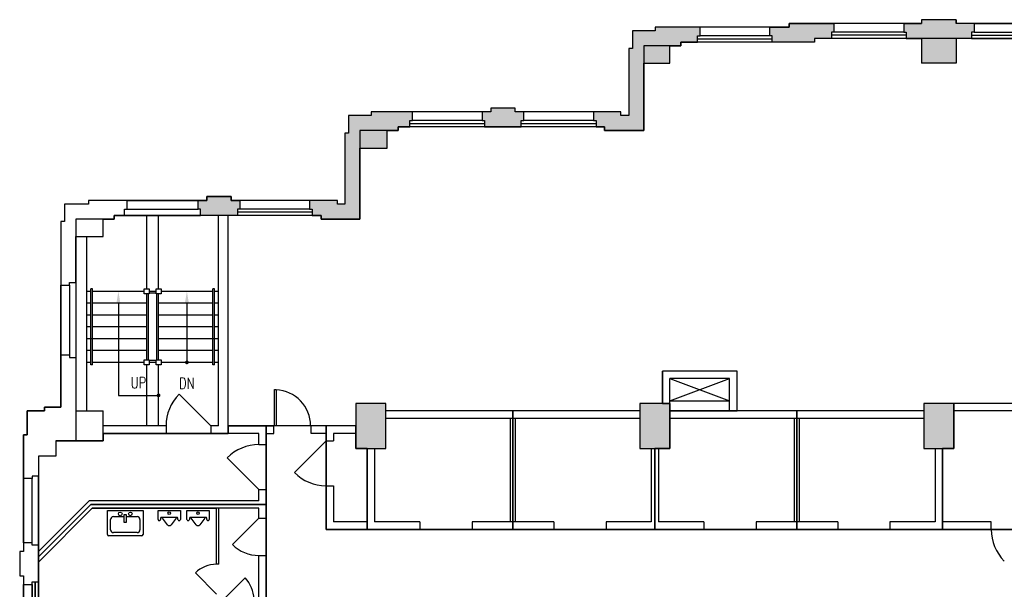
# Model space of a CAD drawing. Extents: x 17 to 1493, y -258 to 700.
# Tile 2 of 3: x 17 to 808, y 243 to 700. Entities that reach past the tile are written whole.
import ezdxf
from ezdxf.enums import TextEntityAlignment as Align

# ---------------------------------------------------------------- set-up
doc = ezdxf.new("R2010")
doc.units = 0
doc.header["$LTSCALE"] = 120
doc.header["$MEASUREMENT"] = 0
doc.layers.get('0').update_dxf_attribs({"linetype": 'CONTINUOUS'})
for name, color, linetype in [('DR', 30, 'CONTINUOUS'), ('GROS$', 20, 'CONTINUOUS'), ('PL', 82, 'CONTINUOUS'), ('PL-MISC', 82, 'CONTINUOUS'), ('PL-STAIR', 82, 'CONTINUOUS'), ('PL-TOIL', 82, 'CONTINUOUS'), ('RM$', 142, 'CONTINUOUS'), ('WA', 30, 'CONTINUOUS'), ('WA-EXT', 63, 'CONTINUOUS'), ('WN', 8, 'CONTINUOUS')]:
    doc.layers.add(name, color=color, linetype=linetype)
doc.styles.add('ASSETTEXT', font='simplex.shx')

# ---------------------------------------------------------------- blocks, each defined once
blk = doc.blocks.new('SINK')
at = {"linetype": 'Continuous'}
for p, q in [((-14.325829, 0), (-14.325829, 19.083838)), ((-13.225829, 20.183838), (13.225829, 20.183838)), ((-9.504101, 17.638093), (9.504101, 17.638093)), ((14.325829, 19.083838), (14.325829, 0)), ((-11.780083, 7.059775), (-11.780083, 15.362111)), ((-0.834839, 3.081502), (-0.834839, 9.398581)), ((-0.834839, 9.398581), (0.768051, 9.398581)), ((0.768051, 9.398581), (0.768051, 3.081502)), ((11.780083, 15.362111), (11.780083, 7.059775)), ((14.325829, 0), (-14.325829, 0)), ((-0.834839, 4.783793), (-9.504101, 4.783793)), ((0.768051, 3.081502), (-0.834839, 3.081502)), ((9.504101, 4.783793), (0.768051, 4.783793))]:
    blk.add_line(p, q, dxfattribs=at)
for centre in [(-4.107406, 2.619277), (4.040619, 2.619277)]:
    blk.add_circle(centre, 1.477372, dxfattribs=at)
for centre, radius, start, end in [((-13.225829, 19.083838), 1.1, 90, 180), ((-9.504101, 15.362111), 2.275982, 90, 180), ((9.504101, 15.362111), 2.275982, 0, 90), ((13.225829, 19.083838), 1.1, 0, 90), ((-9.504101, 7.059775), 2.275982, 180, 270), ((9.504101, 7.059775), 2.275982, 270, 0)]:
    blk.add_arc(centre, radius, start, end, dxfattribs=at)
blk = doc.blocks.new('URINAL')
for p, q in [((0, -9), (0, 9)), ((0, 9), (7, 9)), ((5.5, 6), (5.5, -6)), ((7, 7), (6, 7)), ((6, 5.5), (11.5, 1.5)), ((11.5, -1.5), (6, -5.5)), ((6, -7), (7, -7)), ((7, -9), (0, -9))]:
    blk.add_line(p, q)
blk.add_circle((2, 0), 1)
for centre, radius, start, end in [((7, 8), 1, 270, 90), ((6.25, 6.25), 0.791, 108.43495, 251.56505), ((9.5, 0), 2.5, 323.1301, 36.8699), ((6.25, -6.25), 0.791, 108.43495, 251.56505), ((7, -8), 1, 270, 90)]:
    blk.add_arc(centre, radius, start, end)
blk = doc.blocks.new('WC-DOOR')
at = {"layer": 'PL-TOIL'}
blk.add_line((0, 0), (-16.970563, -16.970563), dxfattribs=at)
blk.add_arc((0, 0), 24, 180, 225, dxfattribs=at)
blk = doc.blocks.new('WNV')
for p, q in [((53.5, 5), (-2, 5)), ((53.5, 2.5), (-2, 2.5)), ((0, 0), (51.5, 0))]:
    blk.add_line(p, q)
at = {"layer": 'PL'}
blk.add_line((0, -7), (51.5, -7), dxfattribs=at)
blk = doc.blocks.new('WNH')
for p, q in [((-2, 5), (58, 5)), ((-2, 2.5), (58, 2.5)), ((0, 0), (56, 0))]:
    blk.add_line(p, q)
at = {"layer": 'PL'}
blk.add_line((0, -7), (56, -7), dxfattribs=at)
blk = doc.blocks.new('DR-S90')
for p, q in [((0.015, 0.00485), (0.015, 0.97)), ((0.015, 0.97), (0.062153, 0.97)), ((0.062153, 0.97), (0.062153, 0.00485)), ((0.062153, 0.00485), (0.015, 0.00485))]:
    blk.add_line(p, q)
blk.add_arc((0.015, 0), 0.97, 0, 87.216979)

msp = doc.modelspace()

# ---------------------------------------------------------------- hatches: boundary and pattern name
at = {"layer": 'WA-EXT'}
for points in [[(635.2, 696.98), (671.2, 696.98), (671.2, 689.98), (669.2, 689.98), (669.2, 684.98), (655.7, 684.98), (655.7, 681.98), (621.7, 681.98), (621.7, 686.98), (619.7, 686.98), (619.7, 693.98), (635.2, 693.98)], [(518.45, 610.98), (518.45, 664.98), (539.45, 664.98), (539.45, 678.98), (548.2, 678.98), (548.2, 681.98), (561.7, 681.98), (561.7, 686.98), (563.7, 686.98), (563.7, 693.98), (527.7, 693.98), (527.7, 690.98), (509.45, 690.98), (509.45, 676.98), (506.45, 676.98), (506.45, 622.98), (500.2, 622.98), (500.2, 625.98), (478.2, 625.98), (478.2, 618.98), (480.2, 618.98), (480.2, 613.98), (486.95, 613.98), (486.95, 610.98)], [(259.45, 539.98), (290.45, 539.98), (290.45, 596.98), (312.45, 596.98), (312.45, 610.98), (321.2, 610.98), (321.2, 613.98), (330.7, 613.98), (330.7, 618.98), (332.7, 618.98), (332.7, 625.98), (299.7, 625.98), (299.7, 622.98), (281.45, 622.98), (281.45, 608.98), (278.45, 608.98), (278.45, 551.98), (272.7, 551.98), (272.7, 554.98), (250.2, 554.98), (250.2, 547.98), (252.2, 547.98), (252.2, 542.98), (259.45, 542.98)], [(415.2, 628.98), (395.7, 628.98), (395.7, 625.98), (388.7, 625.98), (388.7, 618.98), (390.7, 618.98), (390.7, 613.98), (420.2, 613.98), (420.2, 618.98), (422.2, 618.98), (422.2, 625.98), (415.2, 625.98)], [(192.2, 547.98), (192.2, 542.98), (162.7, 542.98), (162.7, 547.98), (160.7, 547.98), (160.7, 554.98), (167.7, 554.98), (167.7, 557.98), (187.2, 557.98), (187.2, 554.98), (194.2, 554.98), (194.2, 547.98)], [(311.45, 355.98), (311.45, 391.98), (287.45, 391.98), (287.45, 355.98)], [(539.45, 391.98), (515.45, 391.98), (515.45, 355.98), (539.45, 355.98)], [(767.45, 391.98), (743.45, 391.98), (743.45, 355.98), (767.45, 355.98)]]:
    msp.add_hatch(color=256, dxfattribs=at).paths.add_polyline_path(points)
h = msp.add_hatch(color=256, dxfattribs=at)
h.paths.add_polyline_path([(769.45, 664.98), (741.45, 664.98), (741.45, 684.98), (729.2, 684.98), (729.2, 689.98), (727.2, 689.98), (727.2, 696.98), (741.45, 696.98), (741.45, 699.98), (769.45, 699.98), (769.45, 696.98), (783.7, 696.98), (783.7, 689.98), (781.7, 689.98), (781.7, 684.98), (769.45, 684.98)])
h.paths.add_polyline_path([(1117.2, 618.98), (1097.7, 618.98), (1097.7, 615.98), (1090.7, 615.98), (1090.7, 608.98), (1092.7, 608.98), (1092.7, 603.98), (1122.2, 603.98), (1122.2, 608.98), (1124.2, 608.98), (1124.2, 615.98), (1117.2, 615.98)])
h.paths.add_polyline_path([(1345.2, 537.98), (1325.7, 537.98), (1325.7, 534.98), (1318.7, 534.98), (1318.7, 527.98), (1320.7, 527.98), (1320.7, 522.98), (1350.2, 522.98), (1350.2, 527.98), (1352.2, 527.98), (1352.2, 534.98), (1345.2, 534.98)])
h.paths.add_polyline_path([(1408.2, 527.98), (1408.2, 534.98), (1438.2, 534.98), (1438.2, 531.98), (1457.45, 531.98), (1457.45, 517.98), (1460.45, 517.98), (1460.45, 474.98), (1453.45, 474.98), (1453.45, 476.98), (1448.45, 476.98), (1448.45, 505.98), (1427.45, 505.98), (1427.45, 519.98), (1418.7, 519.98), (1418.7, 522.98), (1410.2, 522.98), (1410.2, 527.98)])
h.paths.add_polyline_path([(1493.45, 176.73), (1490.45, 176.73), (1490.45, 169.73), (1483.45, 169.73), (1483.45, 171.73), (1478.45, 171.73), (1478.45, 193.23), (1483.45, 193.23), (1483.45, 195.23), (1490.45, 195.23), (1490.45, 188.23), (1493.45, 188.23)])

# ---------------------------------------------------------------- linework, layer by layer
at = {"layer": 'DR'}
for p, q in [((145.49, 399.44), (170.95, 373.98)), ((237.99, 336.53), (263.45, 361.98)), ((183.99, 348.44), (209.45, 322.98)), ((188.24, 278.77), (209.45, 299.98))]:
    msp.add_line(p, q, dxfattribs=at)
at = {"layer": 'DR', "linetype": 'Continuous'}
for centre, radius, start, end in [((170.95, 373.98), 36, 135, 180), ((209.45, 322.98), 36, 90, 135), ((263.45, 361.98), 36, 225, 270), ((833.45, 290.98), 36, 180, 225), ((209.45, 299.98), 30, 225, 270)]:
    msp.add_arc(centre, radius, start, end, dxfattribs=at)
at = {"layer": 'GROS$'}
for points in [[(875.7, 696.98), (769.45, 696.98), (769.45, 699.98), (741.45, 699.98), (741.45, 696.98), (635.2, 696.98), (635.2, 693.98), (527.7, 693.98), (527.7, 690.98), (509.45, 690.98), (509.45, 676.98), (506.45, 676.98), (506.45, 622.98), (500.2, 622.98), (500.2, 625.98), (415.2, 625.98), (415.2, 628.98), (395.7, 628.98), (395.7, 625.98), (299.7, 625.98), (299.7, 622.98), (281.45, 622.98), (281.45, 608.98), (278.45, 608.98), (278.45, 551.98), (272.7, 551.98), (272.7, 554.98), (187.2, 554.98), (187.2, 557.98), (167.7, 557.98), (167.7, 554.98), (72.7, 554.98), (72.7, 551.98), (53.45, 551.98), (53.45, 537.98), (50.45, 537.98), (50.45, 388.98), (37.45, 388.98), (37.45, 385.98), (23.45, 385.98), (23.45, 366.73), (20.45, 366.73), (20.45, 273.23), (17.45, 273.23), (17.45, 253.73), (20.45, 253.73), (20.45, 188.23)], [(855.2, 684.98), (655.7, 684.98), (655.7, 681.98), (548.2, 681.98), (548.2, 678.98), (518.45, 678.98), (518.45, 610.98), (486.95, 610.98), (486.95, 613.98), (321.2, 613.98), (321.2, 610.98), (290.45, 610.98), (290.45, 539.98), (259.45, 539.98), (259.45, 542.98), (93.2, 542.98), (93.2, 539.98), (62.45, 539.98), (62.45, 361.98), (46.45, 361.98), (46.45, 349.73), (32.45, 349.73), (32.45, 220.98)]]:
    msp.add_lwpolyline(points, dxfattribs=at)
at = {"layer": 'PL'}
for p, q in [((103.7, 554.98), (160.7, 554.98)), ((71.45, 385.98), (71.45, 525.98)), ((50.45, 430.98), (50.45, 486.98)), ((20.45, 280.23), (20.45, 331.73))]:
    msp.add_line(p, q, dxfattribs=at)
at = {"layer": 'PL-MISC'}
for p, q in [((539.45, 411.98), (587.45, 393.98)), ((539.45, 393.98), (587.45, 411.98)), ((539.45, 393.98), (587.45, 393.98)), ((411.45, 296.98), (411.45, 379.98)), ((415.45, 296.98), (415.45, 379.98)), ((639.45, 296.98), (639.45, 379.98)), ((643.45, 296.98), (643.45, 379.98))]:
    msp.add_line(p, q, dxfattribs=at)
at = {"layer": 'PL-STAIR'}
for p, q in [((119.45, 483.98), (119.45, 542.98)), ((128.95, 483.98), (128.95, 542.98)), ((176.95, 373.98), (176.95, 542.98)), ((74.45, 422.98), (74.45, 483.98)), ((75.95, 483.98), (74.45, 483.98)), ((75.95, 422.98), (75.95, 483.98)), ((172.45, 422.98), (172.45, 483.98)), ((173.95, 483.98), (172.45, 483.98)), ((173.95, 422.98), (173.95, 483.98)), ((74.45, 481.98), (71.45, 481.98)), ((117.45, 481.98), (75.95, 481.98)), ((119.45, 426.98), (119.45, 479.98)), ((120.95, 426.98), (120.95, 479.98)), ((126.95, 481.98), (121.45, 481.98)), ((126.95, 480.48), (121.45, 480.48)), ((127.45, 426.98), (127.45, 479.98)), ((128.95, 426.98), (128.95, 479.98)), ((172.45, 481.98), (130.95, 481.98)), ((176.95, 481.98), (173.95, 481.98)), ((74.45, 472.48), (71.45, 472.48)), ((119.45, 472.48), (75.95, 472.48)), ((96.7, 471.98), (96.7, 398.48)), ((172.45, 472.48), (128.95, 472.48)), ((151.7, 471.98), (151.7, 424.98)), ((176.95, 472.48), (173.95, 472.48)), ((74.45, 462.98), (71.45, 462.98)), ((119.45, 462.98), (75.95, 462.98)), ((172.45, 462.98), (128.95, 462.98)), ((176.95, 462.98), (173.95, 462.98)), ((74.45, 453.48), (71.45, 453.48)), ((119.45, 453.48), (75.95, 453.48)), ((172.45, 453.48), (128.95, 453.48)), ((176.95, 453.48), (173.95, 453.48)), ((119.45, 443.98), (71.45, 443.98)), ((74.45, 443.98), (71.45, 443.98)), ((119.45, 443.98), (75.95, 443.98)), ((176.95, 443.98), (128.95, 443.98)), ((172.45, 443.98), (128.95, 443.98)), ((176.95, 443.98), (173.95, 443.98)), ((74.45, 434.48), (71.45, 434.48)), ((119.45, 434.48), (75.95, 434.48)), ((172.45, 434.48), (128.95, 434.48)), ((176.95, 434.48), (173.95, 434.48)), ((74.45, 424.98), (71.45, 424.98)), ((75.95, 422.98), (74.45, 422.98)), ((117.45, 424.98), (75.95, 424.98)), ((119.45, 373.98), (119.45, 422.98)), ((126.95, 426.48), (121.45, 426.48)), ((126.95, 424.98), (121.45, 424.98)), ((128.95, 373.98), (128.95, 422.98)), ((172.45, 424.98), (130.95, 424.98)), ((173.95, 422.98), (172.45, 422.98)), ((176.95, 424.98), (173.95, 424.98)), ((96.7, 398.48), (128.95, 398.48))]:
    msp.add_line(p, q, dxfattribs=at)
for points in [[(117.45, 479.98), (117.45, 483.98), (121.45, 483.98), (121.45, 479.98)], [(126.95, 479.98), (126.95, 483.98), (130.95, 483.98), (130.95, 479.98)], [(117.45, 422.98), (117.45, 426.98), (121.45, 426.98), (121.45, 422.98)], [(126.95, 422.98), (126.95, 426.98), (130.95, 426.98), (130.95, 422.98)]]:
    msp.add_lwpolyline(points, close=True, dxfattribs=at)
at = {"layer": 'PL-STAIR', "const_width": 1.5}
for points in [[(150.95, 424.98, 1), (152.45, 424.98, 1)], [(128.2, 398.48, 1), (129.7, 398.48, 1)]]:
    msp.add_lwpolyline(points, format="xyb", close=True, dxfattribs=at)
at = {"layer": 'PL-STAIR'}
for points in [[(95.03, 471.98), (98.37, 471.98), (96.7, 481.98)], [(150.03, 471.98), (153.37, 471.98), (151.7, 481.98)]]:
    msp.add_solid(points, dxfattribs=at)
at = {"layer": 'PL-TOIL'}
for p, q in [((75.68, 307.98), (32.45, 264.75)), ((75.68, 307.98), (175.45, 307.98)), ((175.45, 262.98), (175.45, 307.98)), ((177.45, 262.98), (177.45, 307.98)), ((177.45, 262.98), (175.45, 262.98))]:
    msp.add_line(p, q, dxfattribs=at)
at = {"layer": 'RM$'}
for points in [[(184.95, 542.98), (93.2, 542.98), (93.2, 539.98), (84.45, 539.98), (62.45, 539.98), (62.45, 525.98), (62.45, 361.98), (84.45, 361.98), (84.45, 367.98), (184.95, 367.98), (184.95, 373.98)], [(593.45, 417.98), (533.45, 417.98), (533.45, 391.98), (539.45, 391.98), (539.45, 385.98), (593.45, 385.98)], [(839.45, 391.98), (767.45, 391.98), (767.45, 355.98), (758.45, 355.98), (758.45, 290.98), (767.45, 290.98), (839.45, 290.98)], [(215.45, 373.98), (184.95, 373.98), (184.95, 367.98), (84.45, 367.98), (84.45, 361.98), (46.45, 361.98), (46.45, 349.73), (32.45, 349.73), (32.45, 268.99), (74.44, 310.98), (215.45, 310.98)], [(848.95, 290.98), (767.45, 290.98), (758.45, 290.98), (296.45, 290.98), (263.45, 290.98), (263.45, 373.98), (215.45, 373.98), (215.45, 310.98), (215.45, 202.98), (215.45, 118.98), (215.45, 67.98), (263.45, 67.98), (263.45, 150.98), (775.45, 150.98), (775.45, 148.98), (846.95, 148.98), (846.95, 220.98), (848.95, 220.98)], [(296.45, 355.98), (287.45, 355.98), (287.45, 373.98), (263.45, 373.98), (263.45, 290.98), (296.45, 290.98)], [(215.45, 310.98), (74.44, 310.98), (32.45, 268.99), (32.45, 176.98), (175.45, 176.98), (175.45, 202.98), (215.45, 202.98)]]:
    msp.add_lwpolyline(points, close=True, dxfattribs=at)
for points in [[(413.45, 290.98), (413.45, 385.98), (311.45, 385.98), (311.45, 391.98), (287.45, 391.98), (287.45, 355.98), (296.45, 355.98), (296.45, 290.98), (413.45, 290.98)], [(527.45, 290.98), (527.45, 355.98), (539.45, 355.98), (539.45, 391.98), (515.45, 391.98), (515.45, 385.98), (413.45, 385.98), (413.45, 290.98), (527.45, 290.98)], [(758.45, 290.98), (758.45, 355.98), (767.45, 355.98), (767.45, 391.98), (743.45, 391.98), (743.45, 385.98), (641.45, 385.98), (641.45, 290.98), (758.45, 290.98)], [(641.45, 290.98), (641.45, 385.98), (593.45, 385.98), (593.45, 385.98), (539.45, 385.98), (539.45, 385.98), (539.45, 385.98), (539.45, 355.98), (527.45, 355.98), (527.45, 290.98), (641.45, 290.98)]]:
    msp.add_lwpolyline(points, dxfattribs=at)
at = {"layer": 'WA'}
for p, q in [((635.2, 693.98), (635.2, 696.98)), ((635.2, 696.98), (671.2, 696.98)), ((671.2, 696.98), (671.2, 689.98)), ((727.2, 696.98), (741.45, 696.98)), ((727.2, 696.98), (727.2, 689.98)), ((741.45, 699.98), (741.45, 696.98)), ((769.45, 699.98), (741.45, 699.98)), ((769.45, 699.98), (769.45, 696.98)), ((783.7, 696.98), (769.45, 696.98)), ((783.7, 696.98), (783.7, 689.98)), ((527.7, 690.98), (509.45, 690.98)), ((509.45, 690.98), (509.45, 676.98)), ((563.7, 693.98), (527.7, 693.98)), ((527.7, 693.98), (527.7, 690.98)), ((563.7, 686.98), (563.7, 693.98)), ((619.7, 686.98), (619.7, 693.98)), ((619.7, 693.98), (635.2, 693.98)), ((671.2, 689.98), (669.2, 689.98)), ((669.2, 689.98), (669.2, 684.98)), ((727.2, 689.98), (729.2, 689.98)), ((729.2, 689.98), (729.2, 684.98)), ((781.7, 689.98), (781.7, 684.98)), ((783.7, 689.98), (781.7, 689.98)), ((548.2, 681.98), (561.7, 681.98)), ((548.2, 678.98), (548.2, 681.98)), ((561.7, 681.98), (561.7, 686.98)), ((561.7, 686.98), (563.7, 686.98)), ((621.7, 686.98), (619.7, 686.98)), ((621.7, 681.98), (621.7, 686.98)), ((655.7, 681.98), (621.7, 681.98)), ((669.2, 684.98), (655.7, 684.98)), ((655.7, 684.98), (655.7, 681.98)), ((729.2, 684.98), (741.45, 684.98)), ((741.45, 684.98), (741.45, 664.98)), ((769.45, 684.98), (769.45, 664.98)), ((781.7, 684.98), (769.45, 684.98)), ((509.45, 676.98), (506.45, 676.98)), ((506.45, 676.98), (506.45, 622.98)), ((539.45, 664.98), (539.45, 678.98)), ((539.45, 678.98), (548.2, 678.98)), ((518.45, 610.98), (518.45, 664.98)), ((518.45, 664.98), (539.45, 664.98)), ((769.45, 664.98), (741.45, 664.98)), ((332.7, 625.98), (299.7, 625.98)), ((299.7, 625.98), (299.7, 622.98)), ((332.7, 618.98), (332.7, 625.98)), ((395.7, 625.98), (388.7, 625.98)), ((388.7, 625.98), (388.7, 618.98)), ((395.7, 628.98), (395.7, 625.98)), ((415.2, 628.98), (395.7, 628.98)), ((415.2, 625.98), (415.2, 628.98)), ((422.2, 625.98), (415.2, 625.98)), ((422.2, 618.98), (422.2, 625.98)), ((500.2, 625.98), (478.2, 625.98)), ((478.2, 625.98), (478.2, 618.98)), ((500.2, 622.98), (500.2, 625.98)), ((299.7, 622.98), (281.45, 622.98)), ((281.45, 622.98), (281.45, 608.98)), ((330.7, 613.98), (330.7, 618.98)), ((330.7, 618.98), (332.7, 618.98)), ((388.7, 618.98), (390.7, 618.98)), ((390.7, 618.98), (390.7, 613.98)), ((420.2, 613.98), (420.2, 618.98)), ((420.2, 618.98), (422.2, 618.98)), ((478.2, 618.98), (480.2, 618.98)), ((480.2, 618.98), (480.2, 613.98)), ((506.45, 622.98), (500.2, 622.98)), ((281.45, 608.98), (278.45, 608.98)), ((278.45, 608.98), (278.45, 551.98)), ((312.45, 596.98), (312.45, 610.98)), ((312.45, 610.98), (321.2, 610.98)), ((321.2, 613.98), (330.7, 613.98)), ((321.2, 610.98), (321.2, 613.98)), ((390.7, 613.98), (420.2, 613.98)), ((480.2, 613.98), (486.95, 613.98)), ((486.95, 613.98), (486.95, 610.98)), ((486.95, 610.98), (518.45, 610.98)), ((290.45, 539.98), (290.45, 596.98)), ((290.45, 596.98), (312.45, 596.98)), ((103.7, 554.98), (72.7, 554.98)), ((72.7, 554.98), (72.7, 551.98)), ((103.7, 547.98), (103.7, 554.98)), ((160.7, 547.98), (160.7, 554.98)), ((160.7, 554.98), (167.7, 554.98)), ((167.7, 554.98), (167.7, 557.98)), ((167.7, 557.98), (187.2, 557.98)), ((187.2, 557.98), (187.2, 554.98)), ((187.2, 554.98), (194.2, 554.98)), ((194.2, 554.98), (194.2, 547.98)), ((272.7, 554.98), (250.2, 554.98)), ((250.2, 554.98), (250.2, 547.98)), ((272.7, 551.98), (272.7, 554.98)), ((72.7, 551.98), (53.45, 551.98)), ((53.45, 551.98), (53.45, 537.98)), ((101.7, 542.98), (101.7, 547.98)), ((101.7, 547.98), (103.7, 547.98)), ((162.7, 547.98), (160.7, 547.98)), ((162.7, 542.98), (162.7, 547.98)), ((194.2, 547.98), (192.2, 547.98)), ((192.2, 547.98), (192.2, 542.98)), ((250.2, 547.98), (252.2, 547.98)), ((252.2, 547.98), (252.2, 542.98)), ((278.45, 551.98), (272.7, 551.98)), ((53.45, 537.98), (50.45, 537.98)), ((50.45, 537.98), (50.45, 486.98)), ((84.45, 525.98), (84.45, 539.98)), ((84.45, 539.98), (93.2, 539.98)), ((93.2, 539.98), (93.2, 542.98)), ((93.2, 542.98), (101.7, 542.98)), ((176.95, 542.98), (162.7, 542.98)), ((176.95, 373.98), (176.95, 542.98)), ((184.95, 373.98), (184.95, 542.98)), ((192.2, 542.98), (184.95, 542.98)), ((252.2, 542.98), (259.45, 542.98)), ((259.45, 542.98), (259.45, 539.98)), ((259.45, 539.98), (290.45, 539.98)), ((62.45, 488.98), (62.45, 525.98)), ((62.45, 525.98), (84.45, 525.98)), ((50.45, 486.98), (57.45, 486.98)), ((57.45, 486.98), (57.45, 488.98)), ((57.45, 488.98), (62.45, 488.98)), ((50.45, 388.98), (50.45, 430.98)), ((50.45, 430.98), (57.45, 430.98)), ((57.45, 430.98), (57.45, 428.98)), ((57.45, 428.98), (62.45, 428.98)), ((62.45, 428.98), (62.45, 385.98)), ((533.45, 391.98), (533.45, 417.98)), ((593.45, 417.98), (533.45, 417.98)), ((539.45, 391.98), (539.45, 411.98)), ((587.45, 411.98), (539.45, 411.98)), ((587.45, 385.98), (587.45, 411.98)), ((593.45, 385.98), (593.45, 417.98)), ((37.45, 385.98), (37.45, 388.98)), ((37.45, 388.98), (50.45, 388.98)), ((311.45, 391.98), (287.45, 391.98)), ((287.45, 391.98), (287.45, 373.98)), ((311.45, 385.98), (311.45, 391.98)), ((533.45, 391.98), (515.45, 391.98)), ((515.45, 391.98), (515.45, 385.98)), ((539.45, 385.98), (539.45, 391.98)), ((767.45, 391.98), (743.45, 391.98)), ((743.45, 391.98), (743.45, 385.98)), ((887.45, 391.98), (767.45, 391.98)), ((23.45, 385.98), (37.45, 385.98)), ((23.45, 366.73), (23.45, 385.98)), ((62.45, 385.98), (84.45, 385.98)), ((84.45, 373.98), (84.45, 385.98)), ((515.45, 385.98), (311.45, 385.98)), ((515.45, 379.98), (311.45, 379.98)), ((311.45, 355.98), (311.45, 379.98)), ((515.45, 379.98), (515.45, 355.98)), ((587.45, 385.98), (539.45, 385.98)), ((743.45, 379.98), (539.45, 379.98)), ((539.45, 355.98), (539.45, 379.98)), ((743.45, 385.98), (593.45, 385.98)), ((743.45, 379.98), (743.45, 355.98)), ((839.45, 385.98), (767.45, 385.98)), ((767.45, 355.98), (767.45, 385.98)), ((134.95, 373.98), (84.45, 373.98)), ((134.95, 373.98), (134.95, 367.98)), ((176.95, 373.98), (170.95, 373.98)), ((170.95, 373.98), (170.95, 367.98)), ((184.95, 373.98), (221.45, 373.98)), ((221.45, 367.98), (221.45, 373.98)), ((251.45, 367.98), (251.45, 373.98)), ((287.45, 373.98), (251.45, 373.98)), ((20.45, 331.73), (20.45, 366.73)), ((20.45, 366.73), (23.45, 366.73)), ((134.95, 367.98), (84.45, 367.98)), ((84.45, 361.98), (84.45, 367.98)), ((209.45, 367.98), (170.95, 367.98)), ((209.45, 358.98), (209.45, 367.98)), ((215.45, 358.98), (215.45, 367.98)), ((215.45, 367.98), (221.45, 367.98)), ((263.45, 367.98), (251.45, 367.98)), ((263.45, 367.98), (263.45, 361.98)), ((287.45, 367.98), (269.45, 367.98)), ((269.45, 367.98), (269.45, 361.98)), ((287.45, 367.98), (287.45, 355.98)), ((46.45, 361.98), (46.45, 349.73)), ((46.45, 361.98), (84.45, 361.98)), ((209.45, 358.98), (215.45, 358.98)), ((263.45, 361.98), (269.45, 361.98)), ((287.45, 355.98), (296.45, 355.98)), ((296.45, 355.98), (296.45, 296.98)), ((302.45, 355.98), (302.45, 296.98)), ((302.45, 355.98), (311.45, 355.98)), ((515.45, 355.98), (539.45, 355.98)), ((524.45, 355.98), (524.45, 296.98)), ((530.45, 355.98), (530.45, 296.98)), ((743.45, 355.98), (752.45, 355.98)), ((752.45, 355.98), (752.45, 296.98)), ((758.45, 355.98), (758.45, 296.98)), ((758.45, 355.98), (767.45, 355.98)), ((46.45, 349.73), (32.45, 349.73)), ((32.45, 349.73), (32.45, 333.73)), ((27.45, 333.73), (27.45, 331.73)), ((32.45, 333.73), (27.45, 333.73)), ((27.45, 331.73), (20.45, 331.73)), ((263.45, 325.98), (263.45, 290.98)), ((263.45, 325.98), (269.45, 325.98)), ((269.45, 325.98), (269.45, 296.98)), ((209.45, 313.98), (209.45, 322.98)), ((209.45, 322.98), (215.45, 322.98)), ((215.45, 299.98), (215.45, 322.98)), ((32.45, 273.23), (73.2, 313.98)), ((209.45, 313.98), (73.2, 313.98)), ((32.45, 264.75), (75.68, 307.98)), ((209.45, 307.98), (75.68, 307.98)), ((209.45, 299.98), (209.45, 307.98)), ((209.45, 299.98), (215.45, 299.98)), ((296.45, 296.98), (269.45, 296.98)), ((338.7, 296.98), (302.45, 296.98)), ((338.7, 296.98), (338.7, 290.98)), ((446.2, 296.98), (380.7, 296.98)), ((380.7, 296.98), (380.7, 290.98)), ((446.2, 296.98), (446.2, 290.98)), ((524.45, 296.98), (488.2, 296.98)), ((488.2, 296.98), (488.2, 290.98)), ((566.7, 296.98), (530.45, 296.98)), ((566.7, 296.98), (566.7, 290.98)), ((674.2, 296.98), (608.7, 296.98)), ((608.7, 296.98), (608.7, 290.98)), ((674.2, 296.98), (674.2, 290.98)), ((752.45, 296.98), (716.2, 296.98)), ((716.2, 296.98), (716.2, 290.98)), ((797.45, 296.98), (758.45, 296.98)), ((797.4, 290.94), (797.4, 296.98)), ((338.7, 290.98), (263.45, 290.98)), ((446.2, 290.98), (380.7, 290.98)), ((566.7, 290.98), (488.2, 290.98)), ((674.2, 290.98), (608.7, 290.98)), ((797.45, 290.98), (716.2, 290.98)), ((27.45, 280.23), (20.45, 280.23)), ((20.45, 280.23), (20.45, 273.23)), ((27.45, 278.23), (27.45, 280.23)), ((32.45, 278.23), (27.45, 278.23)), ((32.45, 273.23), (32.45, 278.23)), ((20.45, 273.23), (17.45, 273.23)), ((17.45, 273.23), (17.45, 253.73)), ((209.45, 202.98), (209.45, 269.98)), ((209.45, 269.98), (215.45, 269.98)), ((215.45, 111.5), (215.45, 269.98)), ((32.45, 248.73), (32.45, 264.75)), ((17.45, 253.73), (20.45, 253.73)), ((20.45, 253.73), (20.45, 246.73)), ((20.45, 246.73), (27.45, 246.73)), ((27.45, 246.73), (27.45, 248.73)), ((27.45, 248.73), (32.45, 248.73))]:
    msp.add_line(p, q, dxfattribs=at)
at = {"layer": 'WA-EXT', "color": 7}
for p, q in [((635.2, 693.98), (635.2, 696.98)), ((635.2, 696.98), (671.2, 696.98)), ((671.2, 696.98), (671.2, 689.98)), ((727.2, 696.98), (741.45, 696.98)), ((727.2, 696.98), (727.2, 689.98)), ((741.45, 699.98), (741.45, 696.98)), ((769.45, 699.98), (741.45, 699.98)), ((769.45, 699.98), (769.45, 696.98)), ((783.7, 696.98), (769.45, 696.98)), ((783.7, 696.98), (783.7, 689.98)), ((527.7, 690.98), (509.45, 690.98)), ((509.45, 690.98), (509.45, 676.98)), ((563.7, 693.98), (527.7, 693.98)), ((527.7, 693.98), (527.7, 690.98)), ((563.7, 686.98), (563.7, 693.98)), ((619.7, 686.98), (619.7, 693.98)), ((619.7, 693.98), (635.2, 693.98)), ((671.2, 689.98), (669.2, 689.98)), ((669.2, 689.98), (669.2, 684.98)), ((727.2, 689.98), (729.2, 689.98)), ((729.2, 689.98), (729.2, 684.98)), ((781.7, 689.98), (781.7, 684.98)), ((783.7, 689.98), (781.7, 689.98)), ((548.2, 681.98), (561.7, 681.98)), ((548.2, 678.98), (548.2, 681.98)), ((561.7, 681.98), (561.7, 686.98)), ((561.7, 686.98), (563.7, 686.98)), ((621.7, 686.98), (619.7, 686.98)), ((621.7, 681.98), (621.7, 686.98)), ((655.7, 681.98), (621.7, 681.98)), ((669.2, 684.98), (655.7, 684.98)), ((655.7, 684.98), (655.7, 681.98)), ((729.2, 684.98), (741.45, 684.98)), ((741.45, 684.98), (741.45, 664.98)), ((769.45, 684.98), (769.45, 664.98)), ((781.7, 684.98), (769.45, 684.98)), ((509.45, 676.98), (506.45, 676.98)), ((506.45, 676.98), (506.45, 622.98)), ((539.45, 664.98), (539.45, 678.98)), ((539.45, 678.98), (548.2, 678.98)), ((518.45, 664.98), (539.45, 664.98)), ((518.45, 610.98), (518.45, 664.98)), ((769.45, 664.98), (741.45, 664.98)), ((332.7, 625.98), (299.7, 625.98)), ((299.7, 625.98), (299.7, 622.98)), ((332.7, 618.98), (332.7, 625.98)), ((395.7, 625.98), (388.7, 625.98)), ((388.7, 625.98), (388.7, 618.98)), ((395.7, 628.98), (395.7, 625.98)), ((415.2, 628.98), (395.7, 628.98)), ((415.2, 625.98), (415.2, 628.98)), ((422.2, 625.98), (415.2, 625.98)), ((422.2, 618.98), (422.2, 625.98)), ((500.2, 625.98), (478.2, 625.98)), ((478.2, 625.98), (478.2, 618.98)), ((500.2, 622.98), (500.2, 625.98)), ((299.7, 622.98), (281.45, 622.98)), ((281.45, 622.98), (281.45, 608.98)), ((330.7, 613.98), (330.7, 618.98)), ((330.7, 618.98), (332.7, 618.98)), ((388.7, 618.98), (390.7, 618.98)), ((390.7, 618.98), (390.7, 613.98)), ((420.2, 613.98), (420.2, 618.98)), ((420.2, 618.98), (422.2, 618.98)), ((478.2, 618.98), (480.2, 618.98)), ((480.2, 618.98), (480.2, 613.98)), ((506.45, 622.98), (500.2, 622.98)), ((281.45, 608.98), (278.45, 608.98)), ((278.45, 608.98), (278.45, 551.98)), ((312.45, 596.98), (312.45, 610.98)), ((312.45, 610.98), (321.2, 610.98)), ((321.2, 613.98), (330.7, 613.98)), ((321.2, 610.98), (321.2, 613.98)), ((390.7, 613.98), (420.2, 613.98)), ((480.2, 613.98), (486.95, 613.98)), ((486.95, 613.98), (486.95, 610.98)), ((486.95, 610.98), (518.45, 610.98)), ((290.45, 539.98), (290.45, 596.98)), ((290.45, 596.98), (312.45, 596.98)), ((103.7, 554.98), (72.7, 554.98)), ((72.7, 554.98), (72.7, 551.98)), ((103.7, 547.98), (103.7, 554.98)), ((160.7, 547.98), (160.7, 554.98)), ((160.7, 554.98), (167.7, 554.98)), ((167.7, 554.98), (167.7, 557.98)), ((167.7, 557.98), (187.2, 557.98)), ((187.2, 557.98), (187.2, 554.98)), ((187.2, 554.98), (194.2, 554.98)), ((194.2, 554.98), (194.2, 547.98)), ((272.7, 554.98), (250.2, 554.98)), ((250.2, 554.98), (250.2, 547.98)), ((272.7, 551.98), (272.7, 554.98)), ((72.7, 551.98), (53.45, 551.98)), ((53.45, 551.98), (53.45, 537.98)), ((101.7, 542.98), (101.7, 547.98)), ((101.7, 547.98), (103.7, 547.98)), ((162.7, 547.98), (160.7, 547.98)), ((162.7, 542.98), (162.7, 547.98)), ((194.2, 547.98), (192.2, 547.98)), ((192.2, 547.98), (192.2, 542.98)), ((250.2, 547.98), (252.2, 547.98)), ((252.2, 547.98), (252.2, 542.98)), ((278.45, 551.98), (272.7, 551.98)), ((53.45, 537.98), (50.45, 537.98)), ((50.45, 537.98), (50.45, 486.98)), ((84.45, 525.98), (84.45, 539.98)), ((84.45, 539.98), (93.2, 539.98)), ((93.2, 539.98), (93.2, 542.98)), ((93.2, 542.98), (101.7, 542.98)), ((192.2, 542.98), (162.7, 542.98)), ((252.2, 542.98), (259.45, 542.98)), ((259.45, 542.98), (259.45, 539.98)), ((259.45, 539.98), (290.45, 539.98)), ((62.45, 488.98), (62.45, 525.98)), ((62.45, 525.98), (84.45, 525.98)), ((50.45, 486.98), (57.45, 486.98)), ((57.45, 486.98), (57.45, 488.98)), ((57.45, 488.98), (62.45, 488.98)), ((50.45, 388.98), (50.45, 430.98)), ((50.45, 430.98), (57.45, 430.98)), ((57.45, 430.98), (57.45, 428.98)), ((57.45, 428.98), (62.45, 428.98)), ((62.45, 428.98), (62.45, 385.98)), ((37.45, 385.98), (37.45, 388.98)), ((37.45, 388.98), (50.45, 388.98)), ((311.45, 391.98), (287.45, 391.98)), ((287.45, 391.98), (287.45, 355.98)), ((311.45, 355.98), (311.45, 391.98)), ((515.45, 391.98), (515.45, 355.98)), ((539.45, 391.98), (515.45, 391.98)), ((539.45, 355.98), (539.45, 391.98)), ((743.45, 391.98), (743.45, 355.98)), ((767.45, 391.98), (743.45, 391.98)), ((767.45, 355.98), (767.45, 391.98)), ((23.45, 385.98), (37.45, 385.98)), ((23.45, 366.73), (23.45, 385.98)), ((62.45, 385.98), (84.45, 385.98)), ((84.45, 361.98), (84.45, 385.98)), ((20.45, 331.73), (20.45, 366.73)), ((20.45, 366.73), (23.45, 366.73)), ((46.45, 361.98), (46.45, 349.73)), ((46.45, 361.98), (84.45, 361.98)), ((287.45, 355.98), (311.45, 355.98)), ((515.45, 355.98), (539.45, 355.98)), ((743.45, 355.98), (767.45, 355.98)), ((46.45, 349.73), (32.45, 349.73)), ((32.45, 349.73), (32.45, 333.73)), ((27.45, 333.73), (27.45, 331.73)), ((32.45, 333.73), (27.45, 333.73)), ((27.45, 331.73), (20.45, 331.73)), ((27.45, 280.23), (20.45, 280.23)), ((20.45, 280.23), (20.45, 273.23)), ((27.45, 278.23), (27.45, 280.23)), ((32.45, 278.23), (27.45, 278.23)), ((32.45, 248.73), (32.45, 278.23)), ((20.45, 273.23), (17.45, 273.23)), ((17.45, 273.23), (17.45, 253.73)), ((17.45, 253.73), (20.45, 253.73)), ((20.45, 253.73), (20.45, 246.73)), ((20.45, 246.73), (27.45, 246.73)), ((27.45, 246.73), (27.45, 248.73)), ((27.45, 248.73), (32.45, 248.73))]:
    msp.add_line(p, q, dxfattribs=at)
at = {"layer": 'WN'}
for p, q in [((103.7, 547.98), (160.7, 547.98)), ((101.7, 542.98), (162.7, 542.98)), ((57.45, 486.98), (57.45, 430.98)), ((62.45, 488.98), (62.45, 428.98)), ((32.45, 278.23), (32.45, 333.73)), ((27.45, 280.23), (27.45, 331.73))]:
    msp.add_line(p, q, dxfattribs=at)

# ---------------------------------------------------------------- block references
at = {"layer": 'DR', "xscale": 30, "yscale": 30}
msp.add_blockref('DR-S90', (221.45, 373.98), dxfattribs=at)
at = {"layer": 'PL-TOIL'}
for name, p, rotation in [('SINK', (102.18, 305.98), 180), ('URINAL', (137.52, 305.98), 270), ('URINAL', (160.67, 305.98), 270), ('WC-DOOR', (175.45, 238.98), 270), ('WC-DOOR', (181.45, 234.98), 180)]:
    msp.add_blockref(name, p, dxfattribs=dict(at, rotation=rotation))
at = {"layer": 'WN', "rotation": 180}
for p in [(727.2, 689.98), (619.7, 686.98), (388.7, 618.98), (478.2, 618.98), (250.2, 547.98)]:
    msp.add_blockref('WNH', p, dxfattribs=at)
at = {"layer": 'WN', "xscale": -1, "rotation": 180}
msp.add_blockref('WNH', (783.7, 689.98), dxfattribs=at)
at = {"layer": 'WN', "xscale": -1, "yscale": -1, "rotation": 90}
msp.add_blockref('WNV', (27.45, 246.73), dxfattribs=at)
at = {"layer": 'WN', "yscale": -1, "rotation": 90}
msp.add_blockref('WNV', (27.45, 195.23), dxfattribs=at)

# ---------------------------------------------------------------- texts
at = {"layer": 'PL-STAIR', "style": 'ASSETTEXT', "width": 0.75}
msp.add_text('UP', height=9, dxfattribs=at).set_placement((112.82, 401.48), align=Align.BOTTOM_CENTER)
msp.add_text('DN', height=9, dxfattribs=at).set_placement((151.7, 412.66), align=Align.TOP_CENTER)

doc.saveas('drawing.dxf')
